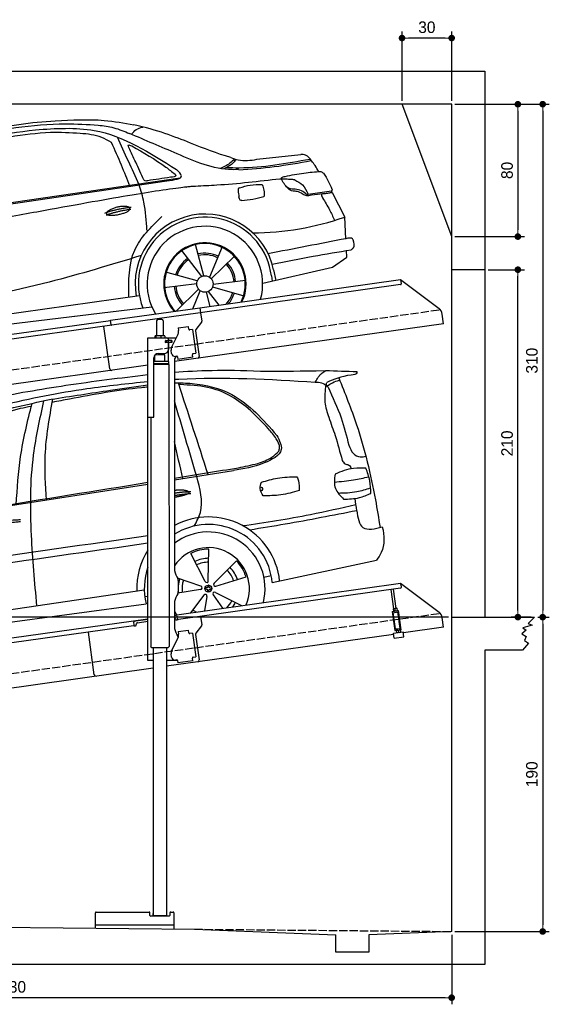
# Model space of a CAD drawing. Extents: x 13 to 6414, y -100 to 5851.
# Tile 5 of 5: x 3214 to 6414, y -100 to 5851. Entities that reach past the tile are written whole.
import ezdxf

# ---------------------------------------------------------------- set-up
doc = ezdxf.new("R2010")
doc.units = 0
doc.header["$LTSCALE"] = 10
doc.header["$MEASUREMENT"] = 0
doc.linetypes.add('GEN3', pattern=[6.25, 5, -1.25])
doc.layers.get('0').update_dxf_attribs({"linetype": 'CONTINUOUS'})
doc.layers.get('DEFPOINTS').update_dxf_attribs({"linetype": 'CONTINUOUS'})
for name, color, linetype in [('3', 6, 'GEN3'), ('CAR', 1, 'CONTINUOUS'), ('SICHTBARE_KANTEN_DIN_', 7, 'CONTINUOUS')]:
    doc.layers.add(name, color=color, linetype=linetype)
doc.layers.add('AM_0', color=7, linetype='CONTINUOUS', lineweight=30)
doc.layers.add('AM_5', color=3, linetype='CONTINUOUS', lineweight=15)
doc.dimstyles.new('KLAUS_DXF', dxfattribs={"dimscale": 20, "dimtxt": 3.5, "dimasz": 2, "dimexe": 2, "dimexo": 1, "dimgap": 1.5, "dimtad": 1, "dimlfac": 0.1, "dimdsep": 46, "dimtxsty": 'Standard', "dimblk": 'DOT', "dimcen": 2, "dimclrd": 256, "dimclre": 256, "dimclrt": 2, "dimadec": 0, "dimazin": 0, "dimtfac": 1, "dimtmove": 2, "dimatfit": 3, "dimfxl": 1, "dimtolj": 1, "dimarcsym": 0})

# ---------------------------------------------------------------- blocks, each defined once
blk = doc.blocks.new('_DOT')
at = {"color": 0, "linetype": 'ByBlock'}
blk.add_line((-0.5, 0), (-1, 0), dxfattribs=at)
at = {"color": 0, "linetype": 'ByBlock', "const_width": 0.5}
blk.add_lwpolyline([(-0.25, 0, 1), (0.25, 0, 1)], format="xyb", close=True, dxfattribs=at)
blk = doc.blocks.new('*D7')
at = {"layer": 'AM_5', "lineweight": -2, "transparency": 16777216}
for p, q in [((5524.1, 5360), (5524.1, 5780)), ((5824.1, 5360), (5824.1, 5780)), ((5784.1, 5740), (5564.1, 5740))]:
    blk.add_line(p, q, dxfattribs=at)
at = {"layer": 'DEFPOINTS', "color": 0, "transparency": 16777216}
for p in [(5524.1, 5740), (5524.1, 5340), (5824.1, 5340)]:
    blk.add_point(p, dxfattribs=at)
at = {"layer": 'AM_5', "lineweight": -2, "transparency": 16777216, "xscale": 40, "yscale": 40, "zscale": 40, "rotation": 180}
blk.add_blockref('_DOT', (5524.1, 5740), dxfattribs=at)
at = {"layer": 'AM_5', "lineweight": -2, "transparency": 16777216, "xscale": 40, "yscale": 40, "zscale": 40}
blk.add_blockref('_DOT', (5824.1, 5740), dxfattribs=at)
at = {"layer": 'AM_5', "color": 2, "transparency": 16777216, "insert": (5674.1, 5805), "char_height": 70, "attachment_point": 5}
blk.add_mtext('\\A1;30', dxfattribs=at)
blk = doc.blocks.new('*D9')
at = {"layer": 'AM_5', "lineweight": -2, "transparency": 16777216}
for p, q in [((5844.1, 5340), (6264.1, 5340)), ((6224.1, 5300), (6224.1, 4580)), ((5844.1, 4540), (6264.1, 4540))]:
    blk.add_line(p, q, dxfattribs=at)
at = {"layer": 'DEFPOINTS', "color": 0, "transparency": 16777216}
for p in [(5824.1, 5340), (5824.1, 4540), (6224.1, 4540)]:
    blk.add_point(p, dxfattribs=at)
at = {"layer": 'AM_5', "lineweight": -2, "transparency": 16777216, "xscale": 40, "yscale": 40, "zscale": 40}
for p, rotation in [((6224.1, 5340), 90), ((6224.1, 4540), 270)]:
    blk.add_blockref('_DOT', p, dxfattribs=dict(at, rotation=rotation))
at = {"layer": 'AM_5', "color": 2, "transparency": 16777216, "insert": (6159.1, 4940), "char_height": 70, "attachment_point": 5, "rotation": 90}
blk.add_mtext('\\A1;80', dxfattribs=at)
blk = doc.blocks.new('*D10')
at = {"layer": 'AM_5', "lineweight": -2, "transparency": 16777216}
for p, q in [((5804.1, 2240), (84.1, 2240)), ((124.1, 430), (124.1, 2200)), ((504.1, 390), (84.1, 390))]:
    blk.add_line(p, q, dxfattribs=at)
at = {"layer": 'DEFPOINTS', "color": 0, "transparency": 16777216}
for p in [(124.1, 2240), (5824.1, 2240), (524.1, 390)]:
    blk.add_point(p, dxfattribs=at)
at = {"layer": 'AM_5', "lineweight": -2, "transparency": 16777216, "xscale": 40, "yscale": 40, "zscale": 40}
for p, rotation in [((124.1, 2240), 90), ((124.1, 390), 270)]:
    blk.add_blockref('_DOT', p, dxfattribs=dict(at, rotation=rotation))
at = {"layer": 'AM_5', "color": 2, "transparency": 16777216, "insert": (59.1, 1315), "char_height": 70, "attachment_point": 5, "rotation": 90}
blk.add_mtext('\\A1;185', dxfattribs=at)
blk = doc.blocks.new('*D11')
at = {"layer": 'AM_5', "lineweight": -2, "transparency": 16777216}
for p, q in [((504.1, 3240), (84.1, 3240)), ((124.1, 2280), (124.1, 3200)), ((5804.1, 2240), (84.1, 2240))]:
    blk.add_line(p, q, dxfattribs=at)
at = {"layer": 'DEFPOINTS', "color": 0, "transparency": 16777216}
for p in [(124.1, 3240), (524.1, 3240), (5824.1, 2240)]:
    blk.add_point(p, dxfattribs=at)
at = {"layer": 'AM_5', "lineweight": -2, "transparency": 16777216, "xscale": 40, "yscale": 40, "zscale": 40}
for p, rotation in [((124.1, 3240), 90), ((124.1, 2240), 270)]:
    blk.add_blockref('_DOT', p, dxfattribs=dict(at, rotation=rotation))
at = {"layer": 'AM_5', "color": 2, "transparency": 16777216, "insert": (59.1, 2740), "char_height": 70, "attachment_point": 5, "rotation": 90}
blk.add_mtext('\\A1;100', dxfattribs=at)
blk = doc.blocks.new('*D12')
at = {"layer": 'AM_5', "lineweight": -2, "transparency": 16777216}
for p, q in [((6044.1, 4340), (6264.1, 4340)), ((6224.1, 2280), (6224.1, 4300)), ((6304.1, 2240), (6184.1, 2240))]:
    blk.add_line(p, q, dxfattribs=at)
at = {"layer": 'DEFPOINTS', "color": 0, "transparency": 16777216}
for p in [(6024.1, 4340), (6224.1, 4340), (6324.1, 2240)]:
    blk.add_point(p, dxfattribs=at)
at = {"layer": 'AM_5', "lineweight": -2, "transparency": 16777216, "xscale": 40, "yscale": 40, "zscale": 40}
for p, rotation in [((6224.1, 4340), 90), ((6224.1, 2240), 270)]:
    blk.add_blockref('_DOT', p, dxfattribs=dict(at, rotation=rotation))
at = {"layer": 'AM_5', "color": 2, "transparency": 16777216, "insert": (6159.1, 3290), "char_height": 70, "attachment_point": 5, "rotation": 90}
blk.add_mtext('\\A1;210', dxfattribs=at)
blk = doc.blocks.new('*D13')
at = {"layer": 'AM_5', "lineweight": -2, "transparency": 16777216}
for p, q in [((6344.1, 2240), (6414.1, 2240)), ((6374.1, 2200), (6374.1, 380)), ((5844.1, 340), (6414.1, 340))]:
    blk.add_line(p, q, dxfattribs=at)
at = {"layer": 'DEFPOINTS', "color": 0, "transparency": 16777216}
for p in [(6324.1, 2240), (5824.1, 340), (6374.1, 340)]:
    blk.add_point(p, dxfattribs=at)
at = {"layer": 'AM_5', "lineweight": -2, "transparency": 16777216, "xscale": 40, "yscale": 40, "zscale": 40}
for p, rotation in [((6374.1, 2240), 90), ((6374.1, 340), 270)]:
    blk.add_blockref('_DOT', p, dxfattribs=dict(at, rotation=rotation))
at = {"layer": 'AM_5', "color": 2, "transparency": 16777216, "insert": (6309.1, 1290), "char_height": 70, "attachment_point": 5, "rotation": 90}
blk.add_mtext('\\A1;190', dxfattribs=at)
blk = doc.blocks.new('*D14')
at = {"layer": 'AM_5', "lineweight": -2, "transparency": 16777216}
for p, q in [((524.1, 370), (524.1, -100)), ((5824.1, 320.9), (5824.1, -100)), ((5784.1, -60), (564.1, -60))]:
    blk.add_line(p, q, dxfattribs=at)
at = {"layer": 'DEFPOINTS', "color": 0, "transparency": 16777216}
for p in [(524.1, 390), (5824.1, 340.9), (524.1, -60)]:
    blk.add_point(p, dxfattribs=at)
at = {"layer": 'AM_5', "lineweight": -2, "transparency": 16777216, "xscale": 40, "yscale": 40, "zscale": 40, "rotation": 180}
blk.add_blockref('_DOT', (524.1, -60), dxfattribs=at)
at = {"layer": 'AM_5', "lineweight": -2, "transparency": 16777216, "xscale": 40, "yscale": 40, "zscale": 40}
blk.add_blockref('_DOT', (5824.1, -60), dxfattribs=at)
at = {"layer": 'AM_5', "color": 2, "transparency": 16777216, "insert": (3174.1, 5), "char_height": 70, "attachment_point": 5}
blk.add_mtext('\\A1;530', dxfattribs=at)
blk = doc.blocks.new('*D15')
at = {"layer": 'AM_5', "lineweight": -2, "transparency": 16777216}
for p, q in [((5844.1, 5340), (6414.1, 5340)), ((6374.1, 5300), (6374.1, 2280)), ((6344.1, 2240), (6414.1, 2240))]:
    blk.add_line(p, q, dxfattribs=at)
at = {"layer": 'DEFPOINTS', "color": 0, "transparency": 16777216}
for p in [(5824.1, 5340), (6324.1, 2240), (6374.1, 2240)]:
    blk.add_point(p, dxfattribs=at)
at = {"layer": 'AM_5', "lineweight": -2, "transparency": 16777216, "xscale": 40, "yscale": 40, "zscale": 40}
for p, rotation in [((6374.1, 5340), 90), ((6374.1, 2240), 270)]:
    blk.add_blockref('_DOT', p, dxfattribs=dict(at, rotation=rotation))
at = {"layer": 'AM_5', "color": 2, "transparency": 16777216, "insert": (6309.1, 3790), "char_height": 70, "attachment_point": 5, "rotation": 90}
blk.add_mtext('\\A1;310', dxfattribs=at)
blk = doc.blocks.new('car_150_')
at = {"layer": 'CAR'}
for p, q in [((6993.7, 5277.2), (7129.2, 5288.8)), ((8349.8, 5065.2), (8614.8, 5095.9)), ((5748.6, 4619.9), (7887.1, 4949.3)), ((5703.5, 4603.8), (7806, 4931.3)), ((8659.8, 4857.1), (8801.1, 4877.5)), ((8805, 4869.2), (8883.2, 4720.4)), ((8891.2, 4589.9), (8883.2, 4720.4)), ((8033.2, 4358.3), (7982.9, 4548.5)), ((8143.1, 4534), (8068.7, 4350.5)), ((7897.5, 4510.1), (8019.3, 4353.9)), ((8079.5, 4340.6), (8219, 4479.2)), ((8810.7, 4417.6), (8898.1, 4478.2)), ((8898.1, 4478.2), (8895.6, 4518.3)), ((8391.6, 4316.2), (8810.7, 4417.6)), ((7994.7, 4327.2), (7804.9, 4378.7)), ((8442.3, 4361.7), (8446.4, 4329.7)), ((8455.6, 4397.8), (8469.1, 4334.6)), ((7795.4, 4285.5), (7991.5, 4312.9)), ((8087.2, 4291.6), (8277, 4240.1)), ((8286.5, 4333.3), (8090.4, 4305.9)), ((7646, 4233.7), (5761.2, 3956.2)), ((8002.4, 4278.2), (7867.9, 4144.6)), ((7969.2, 4159.6), (8013.2, 4268.3)), ((8048.7, 4260.5), (8071.6, 4173.8)), ((8127.2, 4182.1), (8062.7, 4264.8)), ((5689.3, 3904.2), (7721.3, 4169.7))]:
    blk.add_line(p, q, dxfattribs=at)
blk.add_circle((8041, 4309.4), 49.6, dxfattribs=at)
for centre, radius, start, end in [((8042.2, 4309.4), 422.7, 12.06499, 190.70699), ((8042.2, 4309.4), 403.4, 7.44612, 201.52919), ((8307.4, 6330.9), 1710.3, 270.66012, 289.67256), ((8041, 4309.4), 348.9, 345.04241, 211.67771), ((8041, 4309.4), 249, 334.62746, 221.99497), ((8041, 4309.4), 244.1, 333.85173, 222.76256), ((8041, 4309.4), 186.2, 64.77616, 103.26666), ((8041, 4309.4), 176.5, 64.60185, 103.18158), ((8041, 4309.4), 186.2, 124.77616, 163.26666), ((8041, 4309.4), 176.5, 124.60185, 163.18158), ((8041, 4309.4), 176.5, 4.60185, 43.18158), ((8041, 4309.4), 186.2, 4.77616, 43.26666), ((8041, 4309.4), 186.2, 184.77616, 223.26666), ((8041, 4309.4), 176.5, 184.60185, 223.18158), ((8041, 4309.4), 176.5, 316.68962, 343.18158), ((8041, 4309.4), 186.2, 320.33711, 343.26666)]:
    blk.add_arc(centre, radius, start, end, dxfattribs=at)
for points in [[(7129.2, 5288.8), (7425.2, 5293.1), (7603.8, 5268.4)], [(6058.7, 5112.4), (6315.6, 5167.8), (6993.6, 5277.2)], [(6590.3, 5194.3), (7191.5, 5270.3), (7389.2, 5264.7)], [(7010.2, 5233), (7365.4, 5231.9), (7863.2, 4999)], [(7389.2, 5264.7), (7483, 5249), (7578.6, 5215.1)], [(7590.1, 5210.4), (7618.6, 5239.2), (7657.5, 5254.4)], [(6252.1, 5110.1), (6701.9, 5189.7), (7011, 5233.1)], [(7280.4, 5213.4), (7100.8, 5216.9), (6855.4, 5188)], [(7469.5, 5159.8), (7410.3, 5189.8), (7280.4, 5213.4)], [(7639.4, 4905.3), (7505.7, 5192.1)], [(8238.8, 5002.4), (8200.2, 5001.6), (7866.3, 5094.6), (7578.6, 5215.1)], [(7582.2, 4896.4), (7531.4, 5023.6), (7469.5, 5159.8)], [(7575.1, 5131.1), (7571.2, 5144.8), (7592.5, 5140)], [(7592.5, 5140), (7799.5, 5014.1), (7855.1, 4971.8)], [(8213.4, 5067), (8186.6, 5040.1), (8125.8, 5007.6)], [(8224.6, 5063.8), (8208.7, 5044.9), (8182.8, 5023.9), (8149.7, 5006.6)], [(8163.6, 5014.3), (8243.5, 5013.7), (8670.3, 5069.3)], [(8191, 5074.7), (8235.7, 5060.8), (8349.8, 5065.2)], [(8240.9, 5001), (8453.9, 5021.9), (8677.8, 5060.7)], [(8659.2, 5083.2), (8642.4, 5093.4), (8614.8, 5095.9)], [(8723.8, 4994.4), (8701.4, 5030.2), (8659.2, 5083.2)], [(7806, 4931.3), (7894.4, 4962.2), (7863.2, 4999)], [(7827.4, 4952.7), (7757.4, 4941.2), (7690.7, 4930.9)], [(7855.1, 4971.8), (7859.5, 4964.9), (7827.4, 4952.7)], [(8489.1, 4946.9), (8107.9, 4906.7), (7979.4, 4899)], [(8499.4, 4953.2), (8500.3, 4955.9), (8504.4, 4958.4)], [(8514.3, 4920.1), (8499.6, 4950.3), (8499.4, 4953.2)], [(8504.4, 4958.4), (8514.7, 4962.1), (8521.1, 4963.5)], [(8521.1, 4963.5), (8634.4, 4984.8), (8734.9, 4995.3)], [(8578.5, 4942.4), (8626.1, 4912.6), (8659.8, 4857.1)], [(8734.9, 4995.3), (8736.6, 4995.1), (8751.6, 4983.9), (8803.6, 4888.9)], [(7687.8, 4631.1), (7668.8, 4800.4), (7639.4, 4905.3)], [(7690.7, 4930.9), (7670.7, 4931.6), (7668, 4935.3)], [(8245.8, 4892.2), (8238.1, 4888.3), (8237.1, 4876.1)], [(8244.9, 4892.1), (8310.4, 4909.4), (8382.6, 4912.4)], [(8382.6, 4912.4), (8393, 4879.1), (8393.3, 4838.9)], [(8581.1, 4874.9), (8560.8, 4876.6), (8529.9, 4900.7)], [(8803.6, 4888.9), (8805.2, 4882.6), (8801.1, 4877.5)], [(8237.1, 4876.1), (8242.7, 4837)], [(8260.3, 4814.7), (8250.8, 4817.5), (8242.7, 4837)], [(8393.3, 4838.9), (8327.1, 4822.4), (8259.4, 4814.5)], [(8629.7, 4855.7), (8609.4, 4867.3), (8581.1, 4874.9)], [(8664.2, 4847.7), (8651.9, 4847.2), (8629.7, 4855.7)], [(8759.3, 4861.5), (8741.4, 4855.9), (8747.8, 4835.1)], [(8747.8, 4835.1), (8790.3, 4763.6), (8820.8, 4701.6)], [(8757.3, 4861.2), (8786.1, 4865.5), (8805, 4869.2)], [(8805, 4869.2), (8801.1, 4877.5)], [(7581.1, 4224.1), (7615.2, 4510.4), (7777.7, 4714.5)], [(8891.2, 4589.9), (8420.6, 4494.5)], [(8935.7, 4582.7), (8931.6, 4588.3), (8891.2, 4589.9)], [(8922.6, 4523), (8936.6, 4535.2), (8935.7, 4582.7)], [(8446.2, 4431.7), (8693.5, 4482.1), (8922.6, 4523)], [(7654.8, 4478.5), (7099.9, 4313.4), (5734.4, 4063.7)]]:
    blk.add_spline(points, degree=3, dxfattribs=at)
for points, degree, knots in [([(8191, 5074.7), (8107.9, 5098.3), (7930.3, 5167), (7746.4, 5237.4), (7603.8, 5268.4)], 3, [5.571538, 5.571538, 5.571538, 5.571538, 32.165526, 64.936902, 64.936902, 64.936902, 64.936902]), ([(7668, 4935.3), (7650.2, 4969.8), (7620.8, 5036.6), (7588.5, 5099.8), (7575.1, 5131.1)], 3, [2.591518, 2.591518, 2.591518, 2.591518, 14.396583, 24.038621, 24.038621, 24.038621, 24.038621]), ([(8645.2, 4860.1), (8634.4, 4868.9), (8603, 4892.4), (8542.9, 4879.7), (8521, 4910.7), (8514.3, 4920.1)], 3, [0.658544, 0.658544, 0.658544, 0.658544, 4.748765, 12.290755, 15.589596, 15.589596, 15.589596, 15.589596]), ([(8645.2, 4860.1), (8647, 4858.9), (8651.5, 4856.3), (8656.7, 4856.7), (8659.8, 4857.1)], 3, [0.11133, 0.11133, 0.11133, 0.11133, 0.733961, 1.64284, 1.64284, 1.64284, 1.64284]), ([(8752.5, 4860.5), (8727.9, 4857.2), (8698.8, 4853.2), (8669.8, 4848.6), (8664.2, 4847.7)], 3, [0, 0, 0, 0, 7.10149, 8.807008, 8.807008, 8.807008, 8.807008]), ([(7442.5, 4729.7), (7440.4, 4737.7), (7458.8, 4757), (7537.7, 4789), (7634.5, 4769.9), (7553.7, 4725.9), (7469.8, 4714.2), (7444.6, 4721.7), (7442.5, 4729.7)], 5, [0, 0, 0, 0, 0, 0, 0.300106, 0.500106, 0.700106, 1, 1, 1, 1, 1, 1])]:
    blk.add_open_spline(points, degree=degree, knots=knots, dxfattribs=at)
for points in [[(8578.5, 4942.4), (8576.8, 4945.2), (8489.1, 4946.9)], [(7979.4, 4899), (7725, 4888.3), (5338.8, 4399.4)], [(7432.9, 4733.6), (7502, 4760.2), (7591.2, 4770)], [(7441.9, 4722), (7513, 4747.3), (7590.2, 4757.9)]]:
    blk.add_open_spline(points, degree=2, dxfattribs=at)
blk = doc.blocks.new('EG_car')
at = {"layer": 'CAR'}
for p, q in [((46796.2, 4804), (47153.8, 4860.2)), ((45061.6, 4531.7), (46636.2, 4778.9)), ((46981.1, 4190.3), (46894.3, 4359.6)), ((47000.7, 4194.8), (47004.6, 4385)), ((47036.7, 4179.5), (47170.9, 4314.4)), ((47387.5, 4183.1), (48017.8, 4318.6)), ((47337, 4215.1), (47381.3, 4225.8)), ((46955.4, 4160.7), (46814.7, 4209.7)), ((47047.1, 4162.2), (47229.2, 4217.3)), ((44640.5, 3847.7), (46613.9, 4138.9)), ((46953.7, 4140.7), (46817.2, 4118.7)), ((46973.8, 4107.1), (46893, 4000.6)), ((47030.5, 4108.1), (47086.3, 4027.8)), ((47043.7, 4123.2), (47200.5, 4043.8)), ((44649.3, 3788.6), (46624.9, 4054.7)), ((46616.8, 4098.5), (46636.2, 4100.9)), ((46992.3, 4099.3), (46978.8, 4012.7))]:
    blk.add_line(p, q, dxfattribs=at)
blk.add_circle((47001.5, 4146.6), 21.1, dxfattribs=at)
for centre, radius, start, end in [((47001.5, 4146.6), 432.9, 6.11471, 118.3098), ((47001.5, 4146.6), 387.7, 5.40949, 121.97608), ((47001.5, 4146.6), 342.5, 345.78804, 126.83837), ((47001.5, 4146.6), 432.9, 147.54361, 181.85268), ((47001.5, 4146.6), 247.7, 336.49248, 145.97911), ((47001.5, 4146.6), 238.4, 89.24812, 116.71907), ((47001.5, 4146.6), 183.1, 89.37778, 116.58941), ((47001.5, 4146.6), 159.7, 89.4618, 116.50943), ((47001.5, 4146.6), 238.4, 17.24812, 44.71907), ((47001.5, 4146.6), 387.7, 160.43139, 193.72299), ((47001.5, 4146.6), 159.7, 17.46044, 44.50927), ((47001.5, 4146.6), 183.1, 17.37778, 44.58941), ((47001.5, 4146.6), 183.1, 161.37778, 174.57639), ((47001.5, 4146.6), 159.7, 161.46013, 188.50703), ((46990.7, 4193.6), 10.1, 199.38391, 6.58328), ((47042.9, 4171.4), 10.1, 127.38391, 294.58328), ((47001.5, 4146.6), 183.1, 185.42361, 188.58941), ((46953.4, 4150.8), 10.1, 271.38391, 78.58328), ((46982.6, 4102.2), 10.1, 343.38391, 150.58328), ((47037.9, 4114.9), 10.1, 55.38391, 222.58328), ((47001.5, 4146.6), 159.7, 313.86397, 332.50678), ((47001.5, 4146.6), 183.1, 323.01597, 332.58941), ((47001.5, 4146.6), 247.7, 214.02089, 219.94399), ((47001.5, 4146.6), 159.7, 233.45774, 242.13603)]:
    blk.add_arc(centre, radius, start, end, dxfattribs=at)
for centre, major_axis, ratio, start_param, end_param in [((47001.5, 4146.6), (2, 21), 0.26044, 4.945458, 7.62088), ((47001.5, 4146.4), (-21, 2), 0.248275, 4.968287, 7.599306), ((47001.5, 4146.6), (2, 21), 0.26044, 8.106084, 10.743517), ((47001.5, 4146.4), (-21, 2), 0.248275, 8.109253, 10.739069)]:
    blk.add_ellipse(centre, major_axis=major_axis, ratio=ratio, start_param=start_param, end_param=end_param, dxfattribs=at)
for points, degree, knots in [([(45679.6, 5297.1), (45832.8, 5324.7), (46150.2, 5381.9), (46470.4, 5420.4), (46636.2, 5440.1)], 3, [0, 0, 0, 0, 466.632282, 967.371588, 967.371588, 967.371588, 967.371588]), ([(46796.2, 5454.5), (46934.8, 5465.2), (47114.3, 5472.5), (47383.1, 5458.6), (47710.6, 5464.6)], 3, [143.098779, 143.098779, 143.098779, 143.098779, 538.666722, 596.829105, 596.829105, 596.829105, 596.829105]), ([(46796.2, 5411.3), (46804.8, 5411.8), (47088, 5428.8), (47372, 5411.8), (47647.4, 5395.3)], 3, [132.453552, 132.453552, 132.453552, 132.453552, 158.309481, 983.905115, 983.905115, 983.905115, 983.905115]), ([(44615.4, 4513.3), (44692.2, 4599.4), (44871, 4800.1), (45226.4, 5109.2), (45736.2, 5259.5), (46216.5, 5354.4), (46512.7, 5385.9), (46636.2, 5398.7)], 3, [0, 0, 0, 0, 346.68192, 807.884848, 1388.232006, 1908.996141, 2281.102326, 2281.102326, 2281.102326, 2281.102326]), ([(46050.2, 5290.8), (46170.3, 5309.5), (46365.3, 5340), (46560.7, 5368.7), (46636.2, 5377.3)], 3, [0, 0, 0, 0, 364.415294, 592.333037, 592.333037, 592.333037, 592.333037]), ([(46636.2, 5364.9), (46623.5, 5363.7), (46464.7, 5348), (46272.1, 5313.1), (46092.7, 5278.9), (46057.6, 5272.1)], 3, [196.455824, 196.455824, 196.455824, 196.455824, 234.842737, 675.336927, 782.526221, 782.526221, 782.526221, 782.526221]), ([(46796.2, 5389.5), (46831.5, 5390.3), (46950.1, 5387.6), (47193.7, 5327.1), (47332.5, 5167.5), (47415.3, 5072.3)], 3, [752.794261, 752.794261, 752.794261, 752.794261, 858.633344, 1107.710606, 1476.062589, 1476.062589, 1476.062589, 1476.062589]), ([(46796.2, 4741), (46799.6, 4741.6), (46821.4, 4744.9), (46861.2, 4745.7), (46895.3, 4733.3), (46895.2, 4720.7), (46842.5, 4706), (46807.4, 4699.7), (46796.2, 4698)], 5, [0.263396, 0.263396, 0.263396, 0.263396, 0.263396, 0.263396, 0.300106, 0.500106, 0.700106, 0.7947449, 0.7947449, 0.7947449, 0.7947449, 0.7947449, 0.7947449]), ([(47898, 4617.5), (47904.3, 4575.8), (47918.5, 4487.4), (48006.9, 4508.5), (48052.4, 4519.3)], 3, [310.211349, 310.211349, 310.211349, 310.211349, 420.509792, 537.407521, 537.407521, 537.407521, 537.407521]), ([(48052.4, 4519.3), (48064.9, 4465), (48068.9, 4394.4), (48028.1, 4334), (48017.8, 4318.6)], 3, [367.70262, 367.70262, 367.70262, 367.70262, 528.080439, 582.555983, 582.555983, 582.555983, 582.555983])]:
    blk.add_open_spline(points, degree=degree, knots=knots, dxfattribs=at)
for points in [[(47647.4, 5395.3), (47686.8, 5449.2), (47710.6, 5464.6)], [(47710.6, 5464.6), (47899, 5459.1)], [(47899, 5459.1), (47898.5, 5450.9), (47863.7, 5437), (47717.6, 5392.5)], [(47788.9, 5420.9), (47896.3, 5137.3), (48010.6, 4683.2), (48038.5, 4516)], [(46999.9, 4836), (46820.1, 5389.8)], [(47241.1, 5235.9), (47128.1, 5314.8), (46996.4, 5362.2), (46832.1, 5379.7)], [(47647.4, 5395.3), (47685.4, 5390.7), (47718.9, 5371.6)], [(47710.6, 5377.3), (47705.5, 5273.6), (47728.3, 5182.1)], [(47724.7, 5364.3), (47714.7, 5383.3), (47717.6, 5392.5)], [(47718.9, 5371.6), (47750.7, 5391.1), (47793.4, 5406.7)], [(47724.7, 5364.3), (47803.2, 5178.8), (47850.2, 5013.6)], [(44854.6, 4589.7), (44991.5, 4776.2), (45226.6, 4997.1), (45600.4, 5177.7), (46050.2, 5290.8)], [(45840.3, 4654), (45866.7, 4944.3), (45935.6, 5266.1)], [(45964.8, 4043.1), (45932.4, 4468.4), (45945.2, 4955.9), (46007.8, 5281.7)], [(46022.7, 4682.6), (46015.6, 4950.9), (46061.3, 5292.5)], [(45864.3, 5234.6), (45533.5, 5133.5), (45322.9, 5033.1), (45063.5, 4816.4), (44958.5, 4689.1), (44882.5, 4590.7)], [(47427, 4977.4), (47431.2, 4998.6), (47411.3, 5052.5), (47364.7, 5112), (47241.1, 5235.9)], [(47728.3, 5182.1), (47767, 5071.6), (47809.8, 4921.8)], [(47415.3, 5072.3), (47441.4, 4987.2), (47338.9, 4906.7), (47153.8, 4860.2)], [(47850.2, 5013.6), (47878.2, 4963.3), (47918.9, 4943.4), (47954.6, 4947.5)], [(47182.8, 4877.1), (47299.1, 4903.8), (47385.6, 4941.7), (47427, 4977.4)], [(47809.8, 4921.8), (47827.4, 4901.6), (47849.1, 4893.7), (47864.8, 4872.6)], [(46916.3, 4524.8), (46952.8, 4607.3), (46930.8, 4825.2)], [(47321.7, 4789.9), (47418.6, 4814.5), (47536.2, 4822.3)], [(47536.2, 4822.3), (47545.5, 4797.4), (47549.9, 4738.7)], [(47766.7, 4839), (47769.1, 4752.5), (47818.6, 4687.4)], [(47763.1, 4790.1), (47878.7, 4804.1), (47970.5, 4822.4)], [(47953.1, 4874.7), (47879.2, 4873.1), (47766.7, 4839)], [(47983.5, 4722.4), (47976.4, 4797.8), (47953.1, 4874.7)], [(47331.6, 4707.1), (47314.8, 4751.9), (47321.7, 4789.9)], [(47315, 4761.1), (47323.6, 4758.7), (47328.3, 4745.4), (47317.9, 4736.5)], [(47549.9, 4738.7), (47438.7, 4713.3), (47331.6, 4707.1)], [(47784.7, 4724.5), (47898, 4733), (47981.7, 4755.7)], [(47818.6, 4687.4), (47913.7, 4696.7), (47983.5, 4722.4)], [(47208, 4527.2), (47618, 4594.9), (47892.6, 4655.4)], [(47898, 4617.5), (47887.4, 4691.7)], [(47898, 4617.5), (47465.8, 4535.9), (47251.1, 4500.4)]]:
    blk.add_spline(points, degree=3, dxfattribs=at)
for points, degree in [([(46832.1, 5379.7), (46829.3, 5379.5), (46826.4, 5379.4), (46823.6, 5379.2)], 3), ([(45931, 5247.6), (45908.8, 5243.3), (45886.6, 5238.9), (45864.3, 5234.6)], 3), ([(46930.8, 4825.2), (46886, 4977), (46841.1, 5128.8), (46796.2, 5280.7)], 3), ([(46847, 4812), (46830.1, 4886.3), (46813.1, 4960.5), (46796.2, 5034.8)], 3), ([(46796.2, 4815), (46925.1, 4835.7), (47053.9, 4856.4), (47182.8, 4877.1)], 3), ([(45688.1, 4636.8), (46004.1, 4687.6), (46320.2, 4738.4), (46636.2, 4789.3)], 3), ([(46796.2, 4724.4), (46841.7, 4731.7), (46895.9, 4733.5)], 2), ([(46796.2, 4709.6), (46841.6, 4717.8), (46895.1, 4721.8)], 2), ([(45686.4, 4535.6), (45759.6, 4560.3), (45866.1, 4563.9)], 2), ([(45692.9, 4522.4), (45764.9, 4544.7), (45865.3, 4552.2)], 2), ([(44425.1, 4152.4), (45162.1, 4257.4), (45899.2, 4362.4), (46636.2, 4467.5)], 3), ([(46636.2, 4420.5), (45922.2, 4319.2), (45208.2, 4218), (44494.2, 4116.7)], 3)]:
    blk.add_open_spline(points, degree=degree, dxfattribs=at)

msp = doc.modelspace()

# ---------------------------------------------------------------- linework, layer by layer
for p, q in [((324.09, 5540), (6024.074, 5540)), ((6024.074, 5540), (6024.074, 2240)), ((5824.081, 5340), (524.081, 5340)), ((5824.081, 4540), (5524.081, 5340)), ((5824.081, 340), (5824.081, 5340)), ((6024.074, 4340), (5824.081, 4340)), ((4302.616, 4109.409), (5515.695, 4279.896)), ((5514.919, 4249.492), (4303.821, 4079.283)), ((5515.695, 4279.896), (5519.174, 4255.139)), ((5515.695, 4279.896), (5747.632, 4105.119)), ((3762.781, 4034.55), (4302.477, 4110.399)), ((4302.477, 4110.399), (4306.792, 4079.701)), ((4303.821, 4079.283), (3770.066, 4004.269)), ((4306.792, 4079.701), (4313.87, 4029.338)), ((5775.306, 4013.433), (5767.054, 4072.146)), ((1284.081, 3685.181), (3762.92, 4033.559)), ((3770.066, 4004.269), (1284.081, 3654.886)), ((3758.719, 3740.119), (3722.534, 3997.589)), ((3766.678, 4006.822), (3762.781, 4034.55)), ((4040.805, 4030.64), (4040.805, 3940.64)), ((4050.805, 4040.64), (4070.805, 4040.64)), ((4080.805, 4030.64), (4080.805, 3940.64)), ((5775.306, 4013.433), (4148.805, 3784.844)), ((4170.748, 3987.873), (4233.134, 3996.641)), ((4170.748, 3987.873), (4172.974, 3972.029)), ((4235.361, 3980.797), (4233.134, 3996.641)), ((4311.953, 4021.928), (4278.64, 3977.719)), ((3988.805, 3927.64), (4160.19, 3927.64)), ((3988.805, 3447.64), (3988.805, 3927.64)), ((4030.888, 3938.184), (4030.888, 3927.64)), ((4051.586, 3940.64), (4033.613, 3940.64)), ((4036.628, 3938.184), (4036.628, 3927.64)), ((4078.633, 3940.64), (4051.586, 3940.64)), ((4066.545, 3938.184), (4066.545, 3927.64)), ((4088.305, 3940.64), (4078.633, 3940.64)), ((4090.722, 3938.184), (4090.722, 3927.64)), ((4113.805, 3912.14), (4113.805, 3927.64)), ((4132.62, 3873.529), (4170.09, 3947.069)), ((4173.564, 3967.83), (4172.974, 3972.029)), ((4235.361, 3980.797), (4235.5, 3979.807)), ((4241.148, 3975.551), (4242.138, 3975.69)), ((4257.982, 3977.917), (4242.138, 3975.69)), ((4257.982, 3977.917), (4278.023, 3835.319)), ((4276.723, 3970.309), (4298.415, 3815.968)), ((4097.451, 3911.64), (4093.805, 3911.64)), ((4131.805, 3899.64), (4093.939, 3899.64)), ((4094.805, 3901.785), (4094.805, 3908.994)), ((4097.451, 3911.64), (4109.805, 3911.64)), ((4109.805, 3899.14), (4097.451, 3899.14)), ((4097.805, 3911.64), (4097.805, 3899.64)), ((4111.805, 3911.64), (4109.805, 3911.64)), ((4111.805, 3911.64), (4112.805, 3911.64)), ((4112.805, 3917.64), (4112.805, 3914.64)), ((4113.529, 3911.64), (4112.805, 3911.64)), ((4112.805, 3899.64), (4112.805, 3911.64)), ((4112.805, 3896.14), (4112.805, 3857.64)), ((4131.081, 3911.64), (4113.529, 3911.64)), ((4132.805, 3912.14), (4113.805, 3912.14)), ((4113.805, 3784.659), (4113.805, 3899.14)), ((4132.805, 3899.14), (4113.805, 3899.14)), ((4131.081, 3911.64), (4131.805, 3911.64)), ((4131.805, 3899.64), (4131.805, 3911.64)), ((4133.805, 3911.14), (4133.805, 3900.14)), ((4090.803, 3824.641), (4030.803, 3823.885)), ((4030.805, 3784.688), (4030.803, 3823.885)), ((4042.813, 3824.037), (4042.805, 3831.64)), ((4049.805, 3832.64), (4087.805, 3832.64)), ((4078.807, 3824.49), (4078.805, 3832.64)), ((4090.803, 3784.643), (4090.803, 3824.641)), ((4131.929, 3832.963), (4129.146, 3852.769)), ((4162.44, 3817.055), (4154.518, 3815.941)), ((4168.087, 3812.799), (4170.175, 3797.945)), ((4259.299, 3810.471), (4170.175, 3797.945)), ((4256.933, 3827.305), (4257.072, 3826.315)), ((4259.299, 3810.471), (4257.072, 3826.315)), ((4262.179, 3833.092), (4261.189, 3832.953)), ((4262.179, 3833.092), (4278.023, 3835.319)), ((3988.805, 3762.357), (1284.081, 3382.233)), ((4024.805, 3450.64), (4024.805, 3807.64)), ((4115.805, 3784.643), (4024.805, 3784.643)), ((4115.806, 3771.375), (4024.805, 3771.375)), ((4112.806, 3769.643), (4024.805, 3769.643)), ((4115.806, 3767.911), (4024.805, 3767.911)), ((4112.806, 3769.643), (4115.806, 3771.375)), ((4112.806, 3769.643), (4115.806, 3767.911)), ((4113.805, 3769.066), (4113.805, 3770.22)), ((4115.803, 3767.911), (4115.899, 2061.649)), ((4115.806, 3771.375), (4115.805, 3784.643)), ((4148.805, 3792.64), (4148.805, 2534.272)), ((3988.805, 1977.64), (3988.805, 3447.64)), ((3988.805, 3447.64), (4021.805, 3447.64)), ((4005.816, 3447.64), (4005.893, 2061.638)), ((4148.805, 2252.792), (5515.695, 2444.896)), ((4162.203, 2484.272), (4168.456, 2473.441)), ((4171.805, 2460.941), (4171.805, 2394.338)), ((5516.808, 2436.974), (5515.695, 2444.896)), ((5515.695, 2444.896), (5747.632, 2270.119)), ((4168.456, 2381.838), (4162.203, 2371.008)), ((5514.919, 2414.492), (4173.105, 2225.912)), ((5473.725, 2290.856), (5457.483, 2406.42)), ((5489.569, 2293.082), (5473.327, 2408.647)), ((5516.808, 2436.974), (5519.174, 2420.139)), ((4148.805, 2321.008), (4148.805, 2184.697)), ((5463.901, 2274.53), (5503.512, 2280.096)), ((5463.901, 2274.53), (5480.184, 2158.668)), ((5465.015, 2266.607), (5504.625, 2272.174)), ((5470.506, 2290.403), (5469.824, 2289.87)), ((5469.824, 2289.87), (5471.763, 2276.072)), ((5492.787, 2293.535), (5470.506, 2290.403)), ((5485.418, 2168.492), (5471.501, 2267.519)), ((5472.566, 2275.747), (5471.763, 2276.072)), ((5483.497, 2278.803), (5481.856, 2290.479)), ((5492.787, 2293.535), (5493.59, 2293.21)), ((5493.59, 2293.21), (5495.53, 2279.412)), ((5494.847, 2278.879), (5495.53, 2279.412)), ((5512.056, 2172.236), (5498.139, 2271.263)), ((5519.795, 2164.235), (5503.512, 2280.096)), ((1284.081, 1850.181), (3901.558, 2218.044)), ((3901.558, 2218.044), (3988.805, 2230.305)), ((3901.558, 2218.044), (3902.671, 2210.121)), ((3988.805, 2226.266), (3902.115, 2214.083)), ((3905.037, 2193.287), (3902.671, 2210.121)), ((3925.927, 2206.321), (3988.805, 2215.158)), ((4164.536, 2250.963), (4148.805, 2248.753)), ((4155.08, 2228.428), (4155.219, 2227.438)), ((4160.866, 2223.182), (4165.818, 2223.878)), ((4167.458, 2230.168), (4163.979, 2254.925)), ((4306.792, 2244.701), (4313.87, 2194.338)), ((5775.306, 2178.433), (5767.054, 2237.146)), ((5824.081, 2240), (6324.081, 2240)), ((6324.081, 2240), (6286.374, 2202.153)), ((6286.374, 2202.153), (6310.65, 2192.163)), ((3900.782, 2187.64), (1284.081, 1819.886)), ((3664.643, 1891.897), (3628.458, 2149.367)), ((3664.643, 1891.897), (3628.458, 2149.367)), ((3908.348, 2187.693), (3913.299, 2188.389)), ((3917.555, 2194.036), (3917.416, 2195.027)), ((4170.748, 2152.873), (4233.134, 2161.641)), ((4170.748, 2152.873), (4172.974, 2137.029)), ((4235.361, 2145.797), (4233.134, 2161.641)), ((4235.361, 2145.797), (4235.5, 2144.807)), ((4257.982, 2142.917), (4242.138, 2140.69)), ((4257.982, 2142.917), (4278.023, 2000.319)), ((4311.953, 2186.928), (4278.64, 2142.719)), ((5472.342, 2142.62), (5531.758, 2150.971)), ((5476.517, 2112.912), (5472.342, 2142.62)), ((5479.071, 2166.59), (5518.682, 2172.157)), ((5480.184, 2158.668), (5519.795, 2164.235)), ((5485.418, 2168.492), (5512.056, 2172.236)), ((5488.849, 2159.886), (5488.167, 2159.353)), ((5488.167, 2159.353), (5490.106, 2145.554)), ((5490.909, 2145.23), (5490.106, 2145.554)), ((5490.954, 2168.26), (5490.815, 2169.251)), ((5500.199, 2159.961), (5501.84, 2148.286)), ((5506.799, 2170.487), (5506.659, 2171.477)), ((5511.13, 2163.017), (5511.933, 2162.693)), ((5511.933, 2162.693), (5513.873, 2148.895)), ((5513.19, 2148.361), (5513.873, 2148.895)), ((5535.933, 2121.263), (5531.758, 2150.971)), ((5775.306, 2178.433), (5532.69, 2144.336)), ((6273.522, 2160.767), (6248.531, 2140.074)), ((6310.65, 2192.163), (6254.243, 2175.752)), ((6254.243, 2175.752), (6273.522, 2160.767)), ((4132.62, 2038.529), (4170.09, 2112.069)), ((4162.203, 2134.697), (4172.244, 2117.305)), ((4173.564, 2132.83), (4172.974, 2137.029)), ((4241.148, 2140.551), (4242.138, 2140.69)), ((4276.723, 2135.309), (4298.415, 1980.968)), ((5473.274, 2135.986), (4289.904, 1969.674)), ((5476.517, 2112.912), (5535.933, 2121.263)), ((6248.531, 2140.074), (6274.95, 2122.949)), ((6287.802, 2082.991), (6251.387, 2040)), ((6274.95, 2122.949), (6264.954, 2099.402)), ((6264.954, 2099.402), (6287.802, 2082.991)), ((4012.894, 2054.638), (4005.893, 2061.638)), ((4108.894, 2054.643), (4012.894, 2054.638)), ((4020.894, 2054.638), (4020.985, 438.631)), ((4100.894, 2054.643), (4100.982, 438.649)), ((4108.894, 2054.643), (4115.899, 2061.649)), ((6024.074, 2040), (6024.074, 140)), ((6251.387, 2040), (6024.074, 2040)), ((4020.898, 1977.64), (3988.805, 1977.64)), ((4168.11, 1977.64), (4100.898, 1977.64)), ((4289.904, 1969.674), (4100.9, 1943.111)), ((4131.929, 1997.963), (4129.146, 2017.769)), ((4162.44, 1982.055), (4154.518, 1980.941)), ((4168.087, 1977.799), (4170.175, 1962.945)), ((4259.299, 1975.471), (4170.175, 1962.945)), ((4256.933, 1992.305), (4257.072, 1991.315)), ((4259.299, 1975.471), (4257.072, 1991.315)), ((4262.179, 1998.092), (4261.189, 1997.953)), ((4262.179, 1998.092), (4278.023, 2000.319)), ((4020.901, 1931.868), (1284.081, 1547.233)), ((3670.975, 359.741), (3670.975, 452.642)), ((3675.975, 457.642), (3995.975, 457.642)), ((4000.975, 437.642), (4000.975, 452.642)), ((4115.975, 432.642), (4005.975, 432.642)), ((4020.976, 438.639), (4020.976, 449.639)), ((4021.976, 437.639), (4020.976, 438.639)), ((4021.976, 437.639), (4099.976, 437.644)), ((4034.976, 437.64), (4034.976, 432.642)), ((4086.976, 437.643), (4086.976, 432.642)), ((4099.976, 437.644), (4100.982, 438.649)), ((4120.975, 452.642), (4120.975, 437.642)), ((4125.975, 457.642), (4140.975, 457.642)), ((4145.975, 452.642), (4145.975, 355.174)), ((524.081, 390), (4269.081, 353.99)), ((4145.975, 377.642), (3670.975, 377.642)), ((4269.081, 353.99), (5124.081, 319.912)), ((5124.081, 215), (5124.081, 319.912)), ((5824.081, 340), (5323.626, 319.912)), ((5323.626, 319.912), (5324.081, 215)), ((5324.081, 215), (5124.081, 215)), ((6024.074, 140), (324.09, 140))]:
    msp.add_line(p, q)
for points in [[(4168.084, 3812.803, 0), (4168.084, 3812.803, 0), (4168.084, 3812.813, 0), (4168.084, 3812.823, 0), (4168.084, 3812.833, 0), (4168.084, 3812.833, 0), (4168.084, 3812.843, 0), (4168.084, 3812.853, 0), (4168.074, 3812.863, 0), (4168.074, 3812.863, 0), (4168.074, 3812.873, 0), (4168.074, 3812.883, 0), (4168.074, 3812.893, 0), (4168.074, 3812.903, 0), (4168.074, 3812.903, 0), (4168.074, 3812.913, 0), (4168.064, 3812.923, 0), (4168.064, 3812.933, 0), (4168.064, 3812.933, 0), (4168.064, 3812.943, 0), (4168.064, 3812.953, 0), (4168.064, 3812.963, 0), (4168.064, 3812.963, 0), (4168.064, 3812.973, 0), (4168.054, 3812.983, 0), (4168.054, 3812.993, 0), (4168.054, 3813.003, 0), (4168.054, 3813.003, 0), (4168.054, 3813.013, 0), (4168.054, 3813.023, 0), (4168.054, 3813.033, 0), (4168.044, 3813.033, 0), (4168.044, 3813.043, 0), (4168.044, 3813.053, 0), (4168.044, 3813.063, 0), (4168.044, 3813.063, 0), (4168.044, 3813.073, 0), (4168.034, 3813.083, 0), (4168.034, 3813.093, 0), (4168.034, 3813.103, 0), (4168.034, 3813.103, 0), (4168.034, 3813.113, 0), (4168.034, 3813.123, 0), (4168.034, 3813.133, 0), (4168.024, 3813.133, 0), (4168.024, 3813.143, 0), (4168.024, 3813.153, 0), (4168.024, 3813.163, 0), (4168.024, 3813.163, 0), (4168.024, 3813.173, 0), (4168.014, 3813.183, 0), (4168.014, 3813.193, 0), (4168.014, 3813.203, 0), (4168.014, 3813.203, 0), (4168.014, 3813.213, 0), (4168.014, 3813.223, 0), (4168.004, 3813.233, 0), (4168.004, 3813.233, 0), (4168.004, 3813.243, 0), (4168.004, 3813.253, 0), (4168.004, 3813.263, 0), (4167.994, 3813.273, 0), (4167.994, 3813.273, 0), (4167.994, 3813.283, 0), (4167.994, 3813.293, 0), (4167.994, 3813.303, 0), (4167.984, 3813.303, 0), (4167.984, 3813.313, 0), (4167.984, 3813.323, 0), (4167.984, 3813.333, 0), (4167.984, 3813.333, 0), (4167.984, 3813.343, 0), (4167.974, 3813.353, 0), (4167.974, 3813.363, 0), (4167.974, 3813.373, 0), (4167.974, 3813.373, 0), (4167.974, 3813.383, 0), (4167.964, 3813.393, 0), (4167.964, 3813.403, 0), (4167.964, 3813.403, 0), (4167.964, 3813.413, 0), (4167.954, 3813.423, 0), (4167.954, 3813.433, 0), (4167.954, 3813.433, 0), (4167.954, 3813.443, 0), (4167.954, 3813.453, 0), (4167.944, 3813.463, 0), (4167.944, 3813.473, 0), (4167.944, 3813.473, 0), (4167.944, 3813.483, 0), (4167.944, 3813.493, 0), (4167.934, 3813.503, 0), (4167.934, 3813.503, 0), (4167.934, 3813.513, 0), (4167.934, 3813.523, 0), (4167.924, 3813.533, 0), (4167.924, 3813.533, 0), (4167.924, 3813.543, 0), (4167.924, 3813.553, 0), (4167.914, 3813.563, 0), (4167.914, 3813.573, 0), (4167.914, 3813.573, 0), (4167.914, 3813.583, 0), (4167.914, 3813.593, 0), (4167.904, 3813.603, 0), (4167.904, 3813.603, 0), (4167.904, 3813.613, 0), (4167.904, 3813.623, 0), (4167.894, 3813.633, 0), (4167.894, 3813.633, 0), (4167.894, 3813.643, 0), (4167.894, 3813.653, 0), (4167.884, 3813.663, 0), (4167.884, 3813.673, 0), (4167.884, 3813.673, 0), (4167.884, 3813.683, 0), (4167.874, 3813.693, 0), (4167.874, 3813.703, 0), (4167.874, 3813.703, 0), (4167.874, 3813.713, 0), (4167.864, 3813.723, 0), (4167.864, 3813.733, 0), (4167.864, 3813.733, 0), (4167.854, 3813.743, 0), (4167.854, 3813.753, 0), (4167.854, 3813.763, 0), (4167.854, 3813.763, 0), (4167.844, 3813.773, 0)], [(4168.084, 1977.803, 0), (4168.084, 1977.803, 0), (4168.084, 1977.813, 0), (4168.084, 1977.823, 0), (4168.084, 1977.833, 0), (4168.084, 1977.833, 0), (4168.084, 1977.843, 0), (4168.084, 1977.853, 0), (4168.074, 1977.863, 0), (4168.074, 1977.863, 0), (4168.074, 1977.873, 0), (4168.074, 1977.883, 0), (4168.074, 1977.893, 0), (4168.074, 1977.903, 0), (4168.074, 1977.903, 0), (4168.074, 1977.913, 0), (4168.064, 1977.923, 0), (4168.064, 1977.933, 0), (4168.064, 1977.933, 0), (4168.064, 1977.943, 0), (4168.064, 1977.953, 0), (4168.064, 1977.963, 0), (4168.064, 1977.963, 0), (4168.064, 1977.973, 0), (4168.054, 1977.983, 0), (4168.054, 1977.993, 0), (4168.054, 1978.003, 0), (4168.054, 1978.003, 0), (4168.054, 1978.013, 0), (4168.054, 1978.023, 0), (4168.054, 1978.033, 0), (4168.044, 1978.033, 0), (4168.044, 1978.043, 0), (4168.044, 1978.053, 0), (4168.044, 1978.063, 0), (4168.044, 1978.063, 0), (4168.044, 1978.073, 0), (4168.034, 1978.083, 0), (4168.034, 1978.093, 0), (4168.034, 1978.103, 0), (4168.034, 1978.103, 0), (4168.034, 1978.113, 0), (4168.034, 1978.123, 0), (4168.034, 1978.133, 0), (4168.024, 1978.133, 0), (4168.024, 1978.143, 0), (4168.024, 1978.153, 0), (4168.024, 1978.163, 0), (4168.024, 1978.163, 0), (4168.024, 1978.173, 0), (4168.014, 1978.183, 0), (4168.014, 1978.193, 0), (4168.014, 1978.203, 0), (4168.014, 1978.203, 0), (4168.014, 1978.213, 0), (4168.014, 1978.223, 0), (4168.004, 1978.233, 0), (4168.004, 1978.233, 0), (4168.004, 1978.243, 0), (4168.004, 1978.253, 0), (4168.004, 1978.263, 0), (4167.994, 1978.273, 0), (4167.994, 1978.273, 0), (4167.994, 1978.283, 0), (4167.994, 1978.293, 0), (4167.994, 1978.303, 0), (4167.984, 1978.303, 0), (4167.984, 1978.313, 0), (4167.984, 1978.323, 0), (4167.984, 1978.333, 0), (4167.984, 1978.333, 0), (4167.984, 1978.343, 0), (4167.974, 1978.353, 0), (4167.974, 1978.363, 0), (4167.974, 1978.373, 0), (4167.974, 1978.373, 0), (4167.974, 1978.383, 0), (4167.964, 1978.393, 0), (4167.964, 1978.403, 0), (4167.964, 1978.403, 0), (4167.964, 1978.413, 0), (4167.954, 1978.423, 0), (4167.954, 1978.433, 0), (4167.954, 1978.433, 0), (4167.954, 1978.443, 0), (4167.954, 1978.453, 0), (4167.944, 1978.463, 0), (4167.944, 1978.473, 0), (4167.944, 1978.473, 0), (4167.944, 1978.483, 0), (4167.944, 1978.493, 0), (4167.934, 1978.503, 0), (4167.934, 1978.503, 0), (4167.934, 1978.513, 0), (4167.934, 1978.523, 0), (4167.924, 1978.533, 0), (4167.924, 1978.533, 0), (4167.924, 1978.543, 0), (4167.924, 1978.553, 0), (4167.914, 1978.563, 0), (4167.914, 1978.573, 0), (4167.914, 1978.573, 0), (4167.914, 1978.583, 0), (4167.914, 1978.593, 0), (4167.904, 1978.603, 0), (4167.904, 1978.603, 0), (4167.904, 1978.613, 0), (4167.904, 1978.623, 0), (4167.894, 1978.633, 0), (4167.894, 1978.633, 0), (4167.894, 1978.643, 0), (4167.894, 1978.653, 0), (4167.884, 1978.663, 0), (4167.884, 1978.673, 0), (4167.884, 1978.673, 0), (4167.884, 1978.683, 0), (4167.874, 1978.693, 0), (4167.874, 1978.703, 0), (4167.874, 1978.703, 0), (4167.874, 1978.713, 0), (4167.864, 1978.723, 0), (4167.864, 1978.733, 0), (4167.864, 1978.733, 0), (4167.854, 1978.743, 0), (4167.854, 1978.753, 0), (4167.854, 1978.763, 0), (4167.854, 1978.763, 0), (4167.844, 1978.773, 0)]]:
    msp.add_polyline3d(points)
for centre, radius, start, end in [((5514.223, 4254.443), 5, 278, 8), ((5717.541, 4065.187), 50, 8, 53), ((4050.805, 4030.64), 10, 90, 180), ((4070.805, 4030.64), 10, 0, 90), ((4303.967, 4027.946), 10, 323, 8), ((4039.274, 3933.096), 9.808, 138.3563762, 148.7530058), ((4034.127, 3937.934), 2.754, 100.76608, 142.4342742), ((4033.67, 3938.547), 2.094, 44.8447601, 91.5619346), ((4029.63, 3934.088), 8.108, 30.3376196, 47.0531632), ((4051.495, 3893.271), 47.367, 71.4743335, 108.3353595), ((4078.562, 3909.304), 31.336, 67.1619854, 112.719952), ((4085.272, 3935.234), 6.199, 28.4133867, 60.706774), ((4102.805, 3917.64), 10, 0, 90), ((4138.905, 3962.959), 35, 333, 8), ((4240.452, 3980.503), 5, 188, 278), ((4286.626, 3971.701), 10, 143, 188), ((4094.805, 3911.64), 1, 48.5903779, 221.4096221), ((4094.805, 3899.14), 1, 138.5903779, 311.4096221), ((4091.805, 3908.994), 3, 0, 41.4096221), ((4091.805, 3901.785), 3, 318.5903779, 0), ((4097.451, 3914.64), 3, 228.5903779, 270), ((4097.451, 3896.14), 3, 90, 131.4096221), ((4109.805, 3914.64), 3, 270, 0), ((4109.805, 3896.14), 3, 0, 90), ((4163.805, 3857.64), 35, 153, 188), ((4132.805, 3911.14), 1, 0, 90), ((4132.805, 3900.14), 1, 270, 0), ((4049.805, 3807.64), 25, 90, 180), ((4087.805, 3857.64), 25, 270, 0), ((4151.734, 3835.747), 20, 188, 278), ((4173.805, 3792.64), 25, 108.6472499, 180), ((4163.136, 3812.103), 5, 19.536959, 98), ((4261.884, 3828.001), 5, 98, 188), ((4288.512, 3814.576), 10, 278, 8), ((3768.621, 3741.511), 10, 188, 278), ((4021.805, 3450.64), 3, 270, 0), ((4248.805, 2534.272), 100, 180, 210), ((4146.805, 2460.941), 25, 0, 30), ((4146.805, 2394.338), 25, 330, 0), ((5514.223, 2419.443), 5, 278, 8), ((4248.805, 2321.008), 100, 150, 180), ((5478.183, 2273.508), 17.367, 77.7758199, 118.2123267), ((5475.292, 2294.049), 17.313, 257.7374301, 298.2905785), ((5490.073, 2275.146), 17.396, 77.8274904, 118.186832), ((5487.171, 2295.803), 17.392, 257.8059989, 298.1682778), ((5717.541, 2230.187), 50, 8, 53), ((3927.318, 2196.418), 10, 98, 188), ((4145.177, 2227.036), 10, 8, 68.7289454), ((4160.17, 2228.134), 5, 188, 278), ((4165.122, 2228.83), 5, 278, 334.763283), ((4172.41, 2230.864), 5, 188, 278), ((3900.086, 2192.591), 5, 278, 8), ((3907.652, 2192.645), 5, 221.236717, 278), ((3912.603, 2193.34), 5, 278, 8), ((4248.805, 2184.697), 100, 180, 210), ((4240.452, 2145.503), 5, 188, 278), ((4286.626, 2136.701), 10, 143, 188), ((4303.967, 2192.946), 10, 323, 8), ((5496.526, 2142.99), 17.367, 77.7758199, 118.2123267), ((5493.635, 2163.531), 17.313, 257.7374301, 298.2905785), ((5508.416, 2144.629), 17.396, 77.8274904, 118.186832), ((5505.514, 2165.286), 17.392, 257.8059989, 298.1682778), ((4138.905, 2127.959), 35, 333, 8), ((4165.921, 2364.245), 320.958, 254.6793408, 254.6860985), ((4163.805, 2022.64), 35, 153, 188), ((4151.734, 2000.747), 20, 188, 278), ((4163.136, 1977.103), 5, 19.536959, 98), ((4261.884, 1993.001), 5, 98, 188), ((4288.512, 1979.576), 10, 278, 8), ((3674.546, 1893.289), 10, 188, 278), ((3674.546, 1893.289), 10, 188, 278), ((3675.975, 452.642), 5, 90, 180), ((3995.975, 452.642), 5, 0, 90), ((4005.975, 437.642), 5, 180, 270), ((4115.975, 437.642), 5, 270, 0), ((4125.975, 452.642), 5, 90, 180), ((4140.975, 452.642), 5, 0, 90)]:
    msp.add_arc(centre, radius, start, end)
at = {"layer": '3'}
for p, q in [((747.49, 3394.675), (5754.898, 4098.42)), ((747.49, 1559.675), (5754.898, 2263.42)), ((4269.081, 353.99), (5824.081, 340))]:
    msp.add_line(p, q, dxfattribs=at)
at = {"layer": 'SICHTBARE_KANTEN_DIN_'}
msp.add_arc((3769.649, 4007.24), 3, 188, 278, dxfattribs=at)

# ---------------------------------------------------------------- block references
at = {"layer": 'AM_0', "rotation": 359.5505213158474}
msp.add_blockref('car_150_', (-3741.707, 7.432), dxfattribs=at)
at = {"layer": 'AM_0'}
msp.add_blockref('EG_car', (-42647.394, -1734.214), dxfattribs=at)

# ---------------------------------------------------------------- dimensions: what is measured, and where the dimension line sits
at = {"layer": 'AM_5'}
for base, p1, p2, picture, middle in [((5524.081, 5740), (5824.081, 5340), (5524.081, 5340), '*D7', (5674.081, 5805)), ((524.081, -60), (5824.081, 340.9), (524.081, 390), '*D14', (3174.081, 5))]:
    dim = msp.add_linear_dim(base=base, p1=p1, p2=p2, dimstyle='KLAUS_DXF', override={"dimtol": 0, "dimlim": 0, "dimtp": 0, "dimtm": 0, "dimtfac": 1, "dimtdec": 2, "dimtolj": 1, "dimtzin": 7}, dxfattribs=at)
    dim.commit()
    dim.dimension.update_dxf_attribs({"geometry": picture, "text_midpoint": middle})
for base, p1, p2, override, picture, middle in [((6224.074, 4540), (5824.081, 5340), (5824.081, 4540), {"dimtzin": 7}, '*D9', (6159.074, 4940)), ((6224.074, 4340), (6324.081, 2240), (6024.074, 4340), {"dimtzin": 7}, '*D12', (6159.074, 3290)), ((124.09, 3240), (5824.081, 2240), (524.081, 3240), {"dimpost": '', "dimtol": 0, "dimlim": 0, "dimtp": 0, "dimtm": 0, "dimtfac": 1, "dimtdec": 2, "dimtolj": 1, "dimtzin": 7}, '*D11', (59.09, 2740)), ((124.09, 2240), (524.081, 390), (5824.081, 2240), {"dimtol": 0, "dimlim": 0, "dimtp": 0, "dimtm": 0, "dimtfac": 1, "dimtdec": 2, "dimtolj": 1, "dimtzin": 7}, '*D10', (59.09, 1315)), ((6374.074, 340), (6324.081, 2240), (5824.081, 340), {"dimtol": 0, "dimlim": 0, "dimtp": 0, "dimtm": 0, "dimtfac": 1, "dimtdec": 2, "dimtolj": 1, "dimtzin": 7}, '*D13', (6309.074, 1290))]:
    dim = msp.add_linear_dim(base=base, p1=p1, p2=p2, angle=90, dimstyle='KLAUS_DXF', override=override, dxfattribs=at)
    dim.commit()
    dim.dimension.update_dxf_attribs({"geometry": picture, "text_midpoint": middle})
dim = msp.add_linear_dim(base=(6374.074, 2240), p1=(5824.081, 5340), p2=(6324.081, 2240), angle=90, dimstyle='KLAUS_DXF', dxfattribs=at)
dim.commit()
dim.dimension.update_dxf_attribs({"geometry": '*D15', "text_midpoint": (6309.074, 3790)})

doc.saveas('drawing.dxf')
